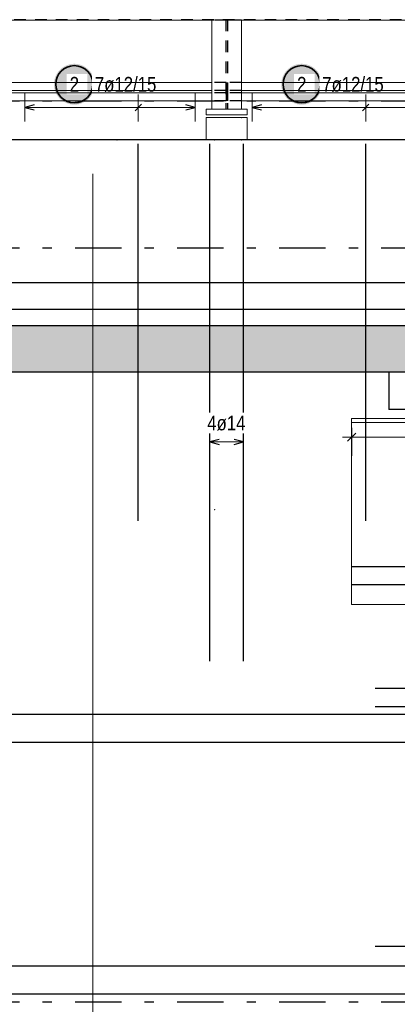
# Model space of a CAD drawing. Header units: millimetres. Extents: x -5 to 113, y -26 to 51.
# Tile 19 of 31: x 38.18 to 42.25, y 26.75 to 37.34. Entities that reach past the tile are written whole.
import ezdxf

# ---------------------------------------------------------------- set-up
doc = ezdxf.new("R2010")
doc.units = ezdxf.units.MM
doc.linetypes.add('DASHDOTX2', pattern=[2, 1, -0.5, 0, -0.5])
doc.linetypes.add('HIDDEN', pattern=[0.375, 0.25, -0.125])
for name, color, linetype, lineweight in [('Achsen', 7, 'Continuous', 20), ('Schraffuren', 7, 'Continuous', 20), ('Stabstahl', 7, 'Continuous', 20)]:
    doc.layers.add(name, color=color, linetype=linetype, lineweight=lineweight)
doc.styles.add('Arial Narrow', font='ARIALN.TTF')
doc.dimstyles.new('Arch_Strakon_dimstyle', dxfattribs={"dimtxt": 15.75, "dimasz": 1, "dimexe": 1.25, "dimexo": 0.0625, "dimgap": 1, "dimtad": 0, "dimdec": 4, "dimzin": 12, "dimdsep": 46, "dimtxsty": 'Arial Narrow', "dimblk": 'Arrowhead_Tick', "dimsah": 1, "dimcen": 0, "dimse1": 1, "dimse2": 1, "dimclrd": 6, "dimclrt": 2, "dimazin": 0, "dimtfac": 1, "dimtdec": 4, "dimtmove": 0, "dimatfit": 3, "dimldrblk": 'NONE', "dimfxl": 1, "dimtvp": 1, "dimtolj": 1, "dimtzin": 0, "dimlwd": 13, "dimarcsym": 2})

# ---------------------------------------------------------------- blocks, each defined once
blk = doc.blocks.new('Arrowhead_Tick')
at = {"color": 0, "linetype": 'Continuous', "lineweight": -2, "ltscale": 0.5}
for p, q in [((0, 20), (0, -10)), ((-1, 0), (0, 0)), ((10, 0), (0, 0))]:
    blk.add_line(p, q, dxfattribs=at)
at = {"color": 2, "linetype": 'Continuous', "lineweight": 35, "ltscale": 0.5}
blk.add_line((4.4, 4.4), (-4.4, -4.4), dxfattribs=at)
blk = doc.blocks.new('*D20')
at = {"layer": 'Defpoints', "color": 0}
for p in [(44.757, 33.15), (41.755, 33.01), (44.757, 32.85)]:
    blk.add_point(p, dxfattribs=at)
at = {"layer": 'Stabstahl', "color": 6, "linetype": 'Continuous', "lineweight": 13}
blk.add_line((41.765, 32.85), (44.747, 32.85), dxfattribs=at)
at = {"layer": 'Stabstahl', "color": 6, "lineweight": 13, "xscale": 0.01, "yscale": 0.01, "zscale": 0.01}
blk.add_blockref('Arrowhead_Tick', (44.757, 32.85), dxfattribs=at)
at = {"layer": 'Stabstahl', "color": 6, "lineweight": 13, "xscale": 0.01, "yscale": 0.01, "zscale": 0.01, "rotation": 180}
blk.add_blockref('Arrowhead_Tick', (41.755, 32.85), dxfattribs=at)
at = {"layer": 'Stabstahl', "color": 2, "lineweight": 35, "insert": (43.256, 32.98), "char_height": 0.1575, "attachment_point": 5, "style": 'Arial Narrow'}
blk.add_mtext('\\A1;1.50', dxfattribs=at)
blk = doc.blocks.new('_None')

msp = doc.modelspace()

# ---------------------------------------------------------------- hatches: boundary and pattern name
at = {"layer": 'Schraffuren', "lineweight": 13, "true_color": 0xd7ffd7}
for points in [[(42.156532, 34.050195), (42.156532, 33.550196), (10.366532, 33.550196), (9.866532, 34.050196)], [(44.756532, 34.050196), (44.756532, 33.550196), (42.156532, 33.550196), (42.156532, 34.050195)]]:
    msp.add_hatch(color=254, dxfattribs=at).paths.add_polyline_path(points)
at = {"layer": 'Stabstahl', "lineweight": 25, "true_color": 0xffffff}
for points in [[(38.985499, 36.65), (38.985365, 36.657678), (38.984963, 36.665346), (38.984294, 36.672996), (38.983358, 36.680618), (38.982157, 36.688203), (38.980692, 36.695741), (38.978964, 36.703223), (38.976977, 36.71064), (38.974732, 36.717984), (38.972232, 36.725244), (38.96948, 36.732413), (38.966479, 36.739482), (38.963234, 36.746442), (38.959748, 36.753284), (38.956025, 36.76), (38.95207, 36.766582), (38.947888, 36.773022), (38.943483, 36.779313), (38.938862, 36.785446), (38.934029, 36.791413), (38.928991, 36.797209), (38.923754, 36.802825), (38.918324, 36.808255), (38.912708, 36.813492), (38.906913, 36.81853), (38.900945, 36.823362), (38.894812, 36.827984), (38.888522, 36.832388), (38.882082, 36.836571), (38.875499, 36.840526), (38.868783, 36.844248), (38.861941, 36.847735), (38.854981, 36.85098), (38.847913, 36.85398), (38.840744, 36.856732), (38.833483, 36.859232), (38.82614, 36.861478), (38.818722, 36.863465), (38.81124, 36.865192), (38.803702, 36.866658), (38.796117, 36.867859), (38.788496, 36.868795), (38.780846, 36.869464), (38.773177, 36.869866), (38.765499, 36.87), (38.757822, 36.869866), (38.750153, 36.869464), (38.742503, 36.868795), (38.734881, 36.867859), (38.727297, 36.866658), (38.719759, 36.865192), (38.712277, 36.863465), (38.704859, 36.861478), (38.697516, 36.859232), (38.690255, 36.856732), (38.683086, 36.85398), (38.676017, 36.85098), (38.669058, 36.847735), (38.662216, 36.844248), (38.655499, 36.840526), (38.648917, 36.836571), (38.642477, 36.832388), (38.636187, 36.827984), (38.630054, 36.823362), (38.624086, 36.81853), (38.618291, 36.813492), (38.612675, 36.808255), (38.607245, 36.802825), (38.602008, 36.797209), (38.59697, 36.791413), (38.592137, 36.785446), (38.587516, 36.779313), (38.583111, 36.773022), (38.578929, 36.766582), (38.574974, 36.76), (38.571251, 36.753284), (38.567765, 36.746442), (38.564519, 36.739482), (38.561519, 36.732413), (38.558767, 36.725244), (38.556267, 36.717984), (38.554022, 36.71064), (38.552034, 36.703223), (38.550307, 36.695741), (38.548842, 36.688203), (38.54764, 36.680618), (38.546705, 36.672996), (38.546035, 36.665346), (38.545633, 36.657678), (38.545499, 36.65), (38.545633, 36.642322), (38.546035, 36.634654), (38.546705, 36.627004), (38.54764, 36.619382), (38.548842, 36.611797), (38.550307, 36.604259), (38.552034, 36.596777), (38.554022, 36.58936), (38.556267, 36.582016), (38.558767, 36.574756), (38.561519, 36.567587), (38.564519, 36.560518), (38.567765, 36.553558), (38.571251, 36.546716), (38.574974, 36.54), (38.578929, 36.533418), (38.583111, 36.526978), (38.587516, 36.520687), (38.592137, 36.514554), (38.59697, 36.508587), (38.602008, 36.502791), (38.607245, 36.497175), (38.612675, 36.491745), (38.618291, 36.486508), (38.624086, 36.48147), (38.630054, 36.476638), (38.636187, 36.472016), (38.642477, 36.467612), (38.648917, 36.463429), (38.655499, 36.459474), (38.662216, 36.455752), (38.669058, 36.452265), (38.676017, 36.44902), (38.683086, 36.44602), (38.690255, 36.443268), (38.697516, 36.440768), (38.704859, 36.438522), (38.712277, 36.436535), (38.719759, 36.434808), (38.727297, 36.433342), (38.734881, 36.432141), (38.742503, 36.431205), (38.750153, 36.430536), (38.757822, 36.430134), (38.765499, 36.43), (38.773177, 36.430134), (38.780846, 36.430536), (38.788496, 36.431205), (38.796117, 36.432141), (38.803702, 36.433342), (38.81124, 36.434808), (38.818722, 36.436535), (38.82614, 36.438522), (38.833483, 36.440768), (38.840744, 36.443268), (38.847913, 36.44602), (38.854981, 36.44902), (38.861941, 36.452265), (38.868783, 36.455752), (38.875499, 36.459474), (38.882082, 36.463429), (38.888522, 36.467612), (38.894812, 36.472016), (38.900945, 36.476638), (38.906913, 36.48147), (38.912708, 36.486508), (38.918324, 36.491745), (38.923754, 36.497175), (38.928991, 36.502791), (38.934029, 36.508587), (38.938862, 36.514554), (38.943483, 36.520687), (38.947888, 36.526978), (38.95207, 36.533418), (38.956025, 36.54), (38.959748, 36.546716), (38.963234, 36.553558), (38.966479, 36.560518), (38.96948, 36.567587), (38.972232, 36.574756), (38.974732, 36.582016), (38.976977, 36.58936), (38.978964, 36.596777), (38.980692, 36.604259), (38.982157, 36.611797), (38.983358, 36.619382), (38.984294, 36.627004), (38.984963, 36.634654)], [(41.436052, 36.65), (41.435918, 36.657678), (41.435516, 36.665346), (41.434847, 36.672996), (41.433911, 36.680618), (41.432709, 36.688203), (41.431244, 36.695741), (41.429517, 36.703223), (41.427529, 36.71064), (41.425284, 36.717984), (41.422784, 36.725244), (41.420032, 36.732413), (41.417032, 36.739482), (41.413786, 36.746442), (41.4103, 36.753284), (41.406577, 36.76), (41.402622, 36.766582), (41.39844, 36.773022), (41.394035, 36.779313), (41.389414, 36.785446), (41.384581, 36.791413), (41.379544, 36.797209), (41.374306, 36.802825), (41.368877, 36.808255), (41.36326, 36.813492), (41.357465, 36.81853), (41.351497, 36.823362), (41.345364, 36.827984), (41.339074, 36.832388), (41.332634, 36.836571), (41.326052, 36.840526), (41.319335, 36.844248), (41.312493, 36.847735), (41.305534, 36.85098), (41.298465, 36.85398), (41.291296, 36.856732), (41.284035, 36.859232), (41.276692, 36.861478), (41.269275, 36.863465), (41.261792, 36.865192), (41.254254, 36.866658), (41.24667, 36.867859), (41.239048, 36.868795), (41.231398, 36.869464), (41.22373, 36.869866), (41.216052, 36.87), (41.208374, 36.869866), (41.200705, 36.869464), (41.193055, 36.868795), (41.185434, 36.867859), (41.177849, 36.866658), (41.170311, 36.865192), (41.162829, 36.863465), (41.155411, 36.861478), (41.148068, 36.859232), (41.140807, 36.856732), (41.133638, 36.85398), (41.12657, 36.85098), (41.11961, 36.847735), (41.112768, 36.844248), (41.106052, 36.840526), (41.099469, 36.836571), (41.093029, 36.832388), (41.086739, 36.827984), (41.080606, 36.823362), (41.074638, 36.81853), (41.068843, 36.813492), (41.063227, 36.808255), (41.057797, 36.802825), (41.05256, 36.797209), (41.047522, 36.791413), (41.042689, 36.785446), (41.038068, 36.779313), (41.033663, 36.773022), (41.029481, 36.766582), (41.025526, 36.76), (41.021803, 36.753284), (41.018317, 36.746442), (41.015072, 36.739482), (41.012071, 36.732413), (41.009319, 36.725244), (41.006819, 36.717984), (41.004574, 36.71064), (41.002587, 36.703223), (41.000859, 36.695741), (40.999394, 36.688203), (40.998193, 36.680618), (40.997257, 36.672996), (40.996588, 36.665346), (40.996186, 36.657678), (40.996052, 36.65), (40.996186, 36.642322), (40.996588, 36.634654), (40.997257, 36.627004), (40.998193, 36.619382), (40.999394, 36.611797), (41.000859, 36.604259), (41.002587, 36.596777), (41.004574, 36.58936), (41.006819, 36.582016), (41.009319, 36.574756), (41.012071, 36.567587), (41.015072, 36.560518), (41.018317, 36.553558), (41.021803, 36.546716), (41.025526, 36.54), (41.029481, 36.533418), (41.033663, 36.526978), (41.038068, 36.520687), (41.042689, 36.514554), (41.047522, 36.508587), (41.05256, 36.502791), (41.057797, 36.497175), (41.063227, 36.491745), (41.068843, 36.486508), (41.074638, 36.48147), (41.080606, 36.476638), (41.086739, 36.472016), (41.093029, 36.467612), (41.099469, 36.463429), (41.106052, 36.459474), (41.112768, 36.455752), (41.11961, 36.452265), (41.12657, 36.44902), (41.133638, 36.44602), (41.140807, 36.443268), (41.148068, 36.440768), (41.155411, 36.438522), (41.162829, 36.436535), (41.170311, 36.434808), (41.177849, 36.433342), (41.185434, 36.432141), (41.193055, 36.431205), (41.200705, 36.430536), (41.208374, 36.430134), (41.216052, 36.43), (41.22373, 36.430134), (41.231398, 36.430536), (41.239048, 36.431205), (41.24667, 36.432141), (41.254254, 36.433342), (41.261792, 36.434808), (41.269275, 36.436535), (41.276692, 36.438522), (41.284035, 36.440768), (41.291296, 36.443268), (41.298465, 36.44602), (41.305534, 36.44902), (41.312493, 36.452265), (41.319335, 36.455752), (41.326052, 36.459474), (41.332634, 36.463429), (41.339074, 36.467612), (41.345364, 36.472016), (41.351497, 36.476638), (41.357465, 36.48147), (41.36326, 36.486508), (41.368877, 36.491745), (41.374306, 36.497175), (41.379544, 36.502791), (41.384581, 36.508587), (41.389414, 36.514554), (41.394035, 36.520687), (41.39844, 36.526978), (41.402622, 36.533418), (41.406577, 36.54), (41.4103, 36.546716), (41.413786, 36.553558), (41.417032, 36.560518), (41.420032, 36.567587), (41.422784, 36.574756), (41.425284, 36.582016), (41.427529, 36.58936), (41.429517, 36.596777), (41.431244, 36.604259), (41.432709, 36.611797), (41.433911, 36.619382), (41.434847, 36.627004), (41.435516, 36.634654)]]:
    msp.add_hatch(color=7, dxfattribs=at).paths.add_polyline_path(points)

# ---------------------------------------------------------------- linework, layer by layer
at = {"color": 2, "linetype": 'HIDDEN', "lineweight": 35, "ltscale": 0.5}
msp.add_line((45.667387, 37.344906), (4.22623, 37.344906), dxfattribs=at)
at = {"color": 7, "linetype": 'Continuous', "lineweight": 18}
for p, q in [((40.247417, 37.340203), (35.967372, 37.340203)), ((40.247417, 37.344906), (40.247417, 36.380203)), ((40.567417, 37.344906), (40.567417, 36.380203)), ((44.847387, 37.340203), (40.567417, 37.340203)), ((40.247417, 36.470203), (35.967372, 36.470203)), ((44.847387, 36.470203), (40.567417, 36.470203)), ((40.247417, 36.380203), (40.187417, 36.380203)), ((40.187417, 36.380203), (40.187417, 36.320203)), ((40.567417, 36.380203), (40.247417, 36.380203)), ((40.627417, 36.380203), (40.567417, 36.380203)), ((40.627417, 36.380203), (40.627417, 36.320203)), ((40.627417, 36.320407), (40.187417, 36.320404)), ((40.627417, 36.290203), (40.187417, 36.290203)), ((40.187417, 36.290203), (40.187417, 36.050203)), ((40.627417, 36.290203), (40.627417, 36.050203))]:
    msp.add_line(p, q, dxfattribs=at)
at = {"color": 3, "linetype": 'HIDDEN', "lineweight": 25, "ltscale": 0.5}
for p, q in [((40.401044, 37.340203), (40.247417, 37.340203)), ((40.399917, 37.344906), (40.399917, 36.380203)), ((40.401044, 37.344906), (40.401044, 37.340203)), ((40.414917, 37.344906), (40.414917, 36.380203)), ((40.415214, 37.344906), (40.415214, 37.340203)), ((40.567417, 37.340203), (40.415214, 37.340203)), ((40.401044, 36.670203), (40.247417, 36.670203)), ((40.401044, 36.581351), (40.247417, 36.58135)), ((40.401044, 36.670203), (40.401044, 36.581203)), ((40.401044, 36.581203), (40.401044, 36.559203)), ((40.567417, 36.670203), (40.415214, 36.670203)), ((40.415214, 36.670203), (40.415214, 36.581203)), ((40.567417, 36.581351), (40.415214, 36.581351)), ((40.415214, 36.581203), (40.415214, 36.559203)), ((40.401044, 36.559203), (40.247417, 36.559203)), ((40.401044, 36.470203), (40.247417, 36.470203)), ((40.401044, 36.559203), (40.401044, 36.470203)), ((40.567417, 36.559203), (40.415214, 36.559203)), ((40.415214, 36.559203), (40.415214, 36.470203)), ((40.567417, 36.470203), (40.415214, 36.470203))]:
    msp.add_line(p, q, dxfattribs=at)
at = {"color": 11, "linetype": 'Continuous', "lineweight": 25}
for p, q in [((47.052818, 36.050203), (9.10653, 36.050203)), ((42.156532, 33.550196), (42.156532, 33.150196)), ((44.756532, 33.150196), (42.156532, 33.150196))]:
    msp.add_line(p, q, dxfattribs=at)
at = {"color": 3, "linetype": 'Continuous', "lineweight": 25}
for p, q in [((42.156532, 34.050195), (9.866532, 34.050183)), ((44.756532, 34.050196), (42.156532, 34.050195)), ((42.156532, 33.550196), (10.366532, 33.550196)), ((44.756532, 33.550196), (42.156532, 33.550196))]:
    msp.add_line(p, q, dxfattribs=at)
at = {"layer": 'Achsen', "color": 3, "linetype": 'DASHDOTX2', "lineweight": 25, "ltscale": 0.5}
for p, q in [((3.573324, 36.470196), (49.410516, 36.470196)), ((3.573324, 34.890196), (49.410516, 34.890196)), ((3.573324, 26.770196), (49.410516, 26.770196))]:
    msp.add_line(p, q, dxfattribs=at)
at = {"layer": 'Stabstahl', "color": 5, "linetype": 'Continuous', "lineweight": 18, "ltscale": 0.5}
for p, q in [((38.231284, 36.55), (38.231284, 36.25)), ((39.455283, 36.55), (39.455283, 36.25)), ((40.067283, 36.25), (40.067283, 36.55)), ((40.681836, 36.55), (40.681836, 36.25)), ((41.905835, 36.55), (41.905835, 36.25)), ((38.231284, 36.4), (40.067283, 36.4)), ((40.681836, 36.4), (42.517835, 36.4))]:
    msp.add_line(p, q, dxfattribs=at)
at = {"layer": 'Stabstahl', "color": 3, "linetype": 'Continuous', "lineweight": 25, "ltscale": 0.5}
for p, q in [((38.331284, 36.426795), (38.231284, 36.4)), ((38.231284, 36.4), (38.331284, 36.373205)), ((39.490638, 36.435355), (39.419928, 36.364645)), ((40.067283, 36.4), (39.967283, 36.426795)), ((39.967283, 36.373205), (40.067283, 36.4)), ((40.781836, 36.426795), (40.681836, 36.4)), ((40.681836, 36.4), (40.781836, 36.373205)), ((41.941191, 36.435355), (41.87048, 36.364645)), ((39.455283, 31.951188), (39.455283, 36.010203)), ((41.905835, 31.951188), (41.905835, 36.010203)), ((29.356532, 34.515199), (46.356532, 34.515199)), ((29.356532, 34.230199), (46.356532, 34.230199)), ((41.754524, 31.459797), (48.254524, 31.459797)), ((41.754524, 31.262998), (48.254524, 31.262998)), ((42.007324, 30.148863), (48.007324, 30.148863)), ((42.007324, 29.95153), (48.007324, 29.95153)), ((45.056532, 29.866274), (29.356532, 29.866274)), ((45.056532, 29.565114), (29.356532, 29.565114)), ((42.007324, 27.371197), (48.007324, 27.371197)), ((45.056532, 27.155836), (29.356532, 27.155836)), ((45.056532, 26.854677), (29.356532, 26.854677))]:
    msp.add_line(p, q, dxfattribs=at)
at = {"layer": 'Stabstahl', "color": 3, "linetype": 'Continuous', "lineweight": 25}
for p, q in [((40.227417, 30.438203), (40.227417, 36.010203)), ((40.587417, 30.438203), (40.587417, 36.010203)), ((40.327417, 32.826795), (40.227417, 32.8)), ((40.227417, 32.8), (40.327417, 32.773205)), ((40.587417, 32.8), (40.487417, 32.826795)), ((40.487417, 32.773205), (40.587417, 32.8))]:
    msp.add_line(p, q, dxfattribs=at)
at = {"layer": 'Stabstahl', "color": 9, "linetype": 'Continuous', "lineweight": 0, "ltscale": 0.5}
for p, q in [((38.963949, 35.684677), (38.963949, 20.684677)), ((48.254524, 33.010196), (41.754524, 33.010196))]:
    msp.add_line(p, q, dxfattribs=at)
at = {"layer": 'Stabstahl', "color": 9, "linetype": 'Continuous', "lineweight": 0}
for p, q in [((41.754524, 33.050196), (48.007324, 33.050196)), ((41.754524, 33.050196), (41.754524, 31.050196)), ((41.754524, 31.050196), (47.007324, 31.050196))]:
    msp.add_line(p, q, dxfattribs=at)
at = {"layer": 'Stabstahl', "color": 5, "linetype": 'Continuous', "lineweight": 18}
for p, q in [((40.227417, 32.95), (40.227417, 32.65)), ((40.587417, 32.65), (40.587417, 32.95)), ((40.227417, 32.8), (40.587417, 32.8))]:
    msp.add_line(p, q, dxfattribs=at)
at = {"layer": 'Stabstahl', "color": 2, "linetype": 'Continuous', "lineweight": 35, "ltscale": 0.5}
for centre in [(38.765499, 36.65), (41.216052, 36.65)]:
    msp.add_circle(centre, 0.2, dxfattribs=at)
at = {"layer": 'Stabstahl', "color": 9, "linetype": 'Continuous', "lineweight": 0}
for centre in [(40.569835, 36.290203), (39.226427, 36.050203), (40.279283, 36.050203), (40.569835, 36.050203), (41.754524, 33.010196), (40.279283, 32.068867)]:
    msp.add_circle(centre, 0.00222, dxfattribs=at)

# ---------------------------------------------------------------- dimensions: what is measured, and where the dimension line sits
at = {"layer": 'Stabstahl', "lineweight": 35}
dim = msp.add_linear_dim(base=(44.756532, 32.85), p1=(41.754524, 33.010196), p2=(44.756532, 33.150196), text='1.50', dimstyle='Arch_Strakon_dimstyle', override={"dimscale": 0.01, "dimtxt": 15.75, "dimasz": 1, "dimgap": 5, "dimtad": 1, "dimjust": 0, "dimtih": 0, "dimtoh": 0, "dimdec": 2, "dimdsep": 46, "dimtxsty": 'Arial Narrow', "dimclrd": 6, "dimclrt": 2, "dimtix": 1, "dimtofl": 255, "dimtmove": 0, "dimatfit": 2, "dimfxl": 0, "dimfxlon": 0, "dimtvp": 31.746032, "dimlwd": 13}, dxfattribs=at)
dim.commit()
dim.dimension.update_dxf_attribs({"geometry": '*D20', "text_midpoint": (43.255528, 32.85), "dimtype": 160})

# ---------------------------------------------------------------- next in the draw order: texts
at = {"layer": 'Stabstahl', "color": 2, "lineweight": 35, "char_height": 0.1575, "line_spacing_factor": 0.9, "style": 'Arial Narrow', "bg_fill": 3, "box_fill_scale": 1.2, "bg_fill_color": 256, "bg_fill_true_color": 13158600, "bg_fill_transparency": 0}
for s, insert, attachment_point in [('2', (38.715887, 36.72875), 1), ('7ø12/15', (38.987354, 36.72875), 1), ('2', (41.166439, 36.72875), 1), ('7ø12/15', (41.437906, 36.72875), 1), ('4ø14', (40.198446, 32.920178), 7)]:
    msp.add_mtext(s, dxfattribs=dict(at, insert=insert, attachment_point=attachment_point))

# ---------------------------------------------------------------- next in the draw order: linework, layer by layer
at = {"color": 7, "linetype": 'Continuous', "lineweight": 18}
for p, q in [((40.247417, 36.670203), (35.967372, 36.670203)), ((40.247417, 36.58135), (35.967372, 36.58133)), ((44.847387, 36.670203), (40.567417, 36.670203)), ((44.847387, 36.581371), (40.567417, 36.581351)), ((40.247417, 36.559203), (35.967372, 36.559203)), ((44.847387, 36.559203), (40.567417, 36.559203))]:
    msp.add_line(p, q, dxfattribs=at)

doc.saveas('drawing.dxf')
